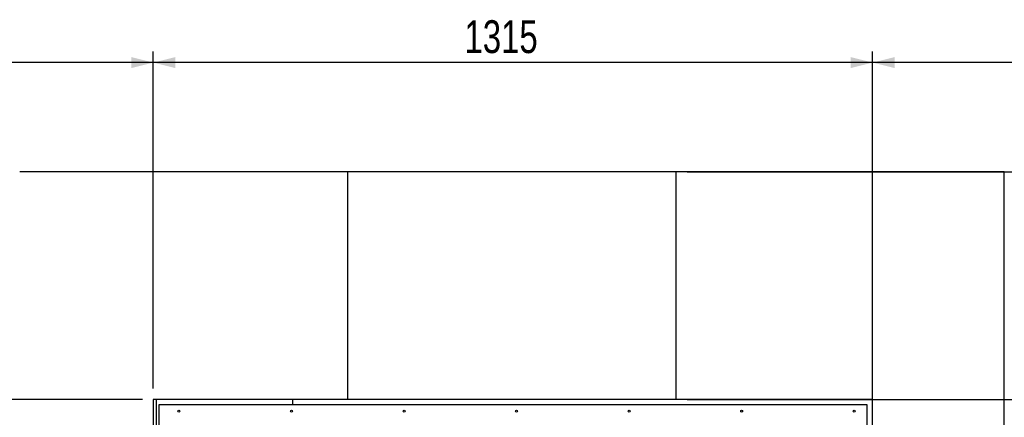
# Model space of a CAD drawing. Header units: millimetres. Extents: x 0 to 849, y 0 to 594.
# Tile 24 of 84: x 649 to 739, y 294 to 330. Entities that reach past the tile are written whole.
import ezdxf

# ---------------------------------------------------------------- set-up
doc = ezdxf.new("R2010")
doc.units = ezdxf.units.MM
doc.layers.add('COTES', color=1, linetype='Continuous')
doc.layers.add('TRAIT-FORT', color=4, linetype='Continuous', lineweight=25)
doc.styles.add('SLDTEXTSTYLE0', font='TXT', dxfattribs={"width": 0.75})
doc.dimstyles.new('SLDDIMSTYLE0', dxfattribs={"dimtxt": 3, "dimasz": 2, "dimexe": 0, "dimexo": 0.0625, "dimgap": 0.75, "dimtad": 1, "dimdec": 0, "dimlfac": 20, "dimrnd": 1e-09, "dimzin": 12, "dimdsep": 46, "dimtxsty": 'SLDTEXTSTYLE0', "dimsah": 1, "dimcen": 0.09, "dimadec": 0, "dimazin": 3, "dimtfac": 1, "dimtdec": 0, "dimtofl": 0, "dimtmove": 0, "dimatfit": 3, "dimfxl": 1, "dimfrac": 2, "dimtolj": 1, "dimtzin": 12, "dimarcsym": 0})

# ---------------------------------------------------------------- blocks, each defined once
blk = doc.blocks.new('_D_21')
at = {"layer": 'COTES', "color": 1, "transparency": 16777216}
for p, q in [((617.614, 316.148), (562.614, 316.148)), ((563.614, 295.334), (563.614, 316.148)), ((659.828, 295.334), (562.614, 295.334))]:
    blk.add_line(p, q, dxfattribs=at)
for points in [[(563.614, 316.148), (563.114, 314.148), (564.114, 314.148)], [(563.614, 295.334), (564.114, 297.334), (563.114, 297.334)]]:
    blk.add_solid(points, dxfattribs=at)
at = {"layer": 'COTES', "color": 1, "transparency": 16777216, "insert": (559.747, 302.416), "char_height": 3, "attachment_point": 1, "rotation": 90, "style": 'SLDTEXTSTYLE0'}
blk.add_mtext('416', dxfattribs=at)
blk = doc.blocks.new('_D_25')
at = {"layer": 'COTES', "color": 1, "transparency": 16777216}
for p, q in [((659.828, 295.334), (562.614, 295.334)), ((563.614, 295.334), (563.614, 237.334)), ((603.528, 237.334), (562.614, 237.334))]:
    blk.add_line(p, q, dxfattribs=at)
for points in [[(563.614, 295.334), (563.114, 293.334), (564.114, 293.334)], [(563.614, 237.334), (564.114, 239.334), (563.114, 239.334)]]:
    blk.add_solid(points, dxfattribs=at)
at = {"layer": 'COTES', "color": 1, "transparency": 16777216, "insert": (559.747, 261.9), "char_height": 3, "attachment_point": 1, "rotation": 90, "style": 'SLDTEXTSTYLE0'}
blk.add_mtext('1160', dxfattribs=at)
blk = doc.blocks.new('_D_27')
at = {"layer": 'COTES', "color": 1, "transparency": 16777216}
for p, q in [((726.578, 287.148), (726.578, 327.148)), ((782.378, 239.334), (782.378, 327.148)), ((782.378, 326.148), (726.578, 326.148))]:
    blk.add_line(p, q, dxfattribs=at)
for points in [[(726.578, 326.148), (728.578, 325.648), (728.578, 326.648)], [(782.378, 326.148), (780.378, 326.648), (780.378, 325.648)]]:
    blk.add_solid(points, dxfattribs=at)
at = {"layer": 'COTES', "color": 1, "transparency": 16777216, "insert": (750.045, 330.016), "char_height": 3, "attachment_point": 1, "style": 'SLDTEXTSTYLE0'}
blk.add_mtext('1116', dxfattribs=at)
blk = doc.blocks.new('_D_28')
at = {"layer": 'COTES', "color": 1, "transparency": 16777216}
for p, q in [((660.828, 296.334), (660.828, 327.148)), ((726.578, 296.334), (726.578, 327.148)), ((726.578, 326.148), (660.828, 326.148))]:
    blk.add_line(p, q, dxfattribs=at)
for points in [[(660.828, 326.148), (662.828, 325.648), (662.828, 326.648)], [(726.578, 326.148), (724.578, 326.648), (724.578, 325.648)]]:
    blk.add_solid(points, dxfattribs=at)
at = {"layer": 'COTES', "color": 1, "transparency": 16777216, "insert": (689.27, 330.016), "char_height": 3, "attachment_point": 1, "style": 'SLDTEXTSTYLE0'}
blk.add_mtext('1315', dxfattribs=at)
blk = doc.blocks.new('_D_29')
at = {"layer": 'COTES', "color": 1, "transparency": 16777216}
for p, q in [((604.528, 238.334), (604.528, 327.148)), ((660.828, 296.334), (660.828, 327.148)), ((660.828, 326.148), (604.528, 326.148))]:
    blk.add_line(p, q, dxfattribs=at)
for points in [[(604.528, 326.148), (606.528, 325.648), (606.528, 326.648)], [(660.828, 326.148), (658.828, 326.648), (658.828, 325.648)]]:
    blk.add_solid(points, dxfattribs=at)
at = {"layer": 'COTES', "color": 1, "transparency": 16777216, "insert": (628.245, 330.016), "char_height": 3, "attachment_point": 1, "style": 'SLDTEXTSTYLE0'}
blk.add_mtext('1126', dxfattribs=at)
blk = doc.blocks.new('_D_31')
at = {"layer": 'COTES', "color": 1, "transparency": 16777216}
for p, q in [((709.614, 316.148), (785.614, 316.148)), ((784.614, 316.148), (784.614, 295.334)), ((709.614, 295.334), (785.614, 295.334))]:
    blk.add_line(p, q, dxfattribs=at)
for points in [[(784.614, 316.148), (784.114, 314.148), (785.114, 314.148)], [(784.614, 295.334), (785.114, 297.334), (784.114, 297.334)]]:
    blk.add_solid(points, dxfattribs=at)
at = {"layer": 'COTES', "color": 1, "transparency": 16777216, "insert": (780.747, 302.416), "char_height": 3, "attachment_point": 1, "rotation": 90, "style": 'SLDTEXTSTYLE0'}
blk.add_mtext('416', dxfattribs=at)
blk = doc.blocks.new('_D_32')
at = {"layer": 'COTES', "color": 1, "transparency": 16777216}
for p, q in [((727.578, 295.334), (785.614, 295.334)), ((784.614, 238.334), (784.614, 295.334)), ((774.496, 238.334), (785.614, 238.334))]:
    blk.add_line(p, q, dxfattribs=at)
for points in [[(784.614, 295.334), (784.114, 293.334), (785.114, 293.334)], [(784.614, 238.334), (785.114, 240.334), (784.114, 240.334)]]:
    blk.add_solid(points, dxfattribs=at)
at = {"layer": 'COTES', "color": 1, "transparency": 16777216, "insert": (780.747, 262.4), "char_height": 3, "attachment_point": 1, "rotation": 90, "style": 'SLDTEXTSTYLE0'}
blk.add_mtext('1140', dxfattribs=at)

msp = doc.modelspace()

# ---------------------------------------------------------------- linework, layer by layer
at = {"layer": 'TRAIT-FORT', "color": 4, "linetype": 'Continuous', "lineweight": 25}
for p, q in [((678.614, 316.148), (648.614, 316.148)), ((678.614, 295.334), (678.614, 316.148)), ((708.614, 316.148), (678.614, 316.148)), ((708.614, 295.334), (708.614, 316.148)), ((738.614, 316.148), (708.614, 316.148)), ((738.614, 286.148), (738.614, 316.148)), ((678.614, 295.334), (660.828, 295.334)), ((660.828, 295.334), (660.828, 286.148)), ((661.089, 295.334), (661.089, 291.724)), ((673.589, 294.834), (673.589, 295.334)), ((708.614, 295.334), (678.614, 295.334)), ((726.578, 295.334), (708.614, 295.334)), ((726.578, 286.148), (726.578, 295.334)), ((661.328, 294.834), (661.328, 238.656)), ((726.078, 294.834), (661.328, 294.834)), ((726.078, 288.402), (726.078, 294.834))]:
    msp.add_line(p, q, dxfattribs=at)
for centre in [(663.172, 294.26), (673.459, 294.26), (683.746, 294.26), (694.033, 294.26), (704.32, 294.26), (714.607, 294.26), (724.894, 294.26)]:
    msp.add_circle(centre, 0.09, dxfattribs=at)

# ---------------------------------------------------------------- dimensions: what is measured, and where the dimension line sits
at = {"layer": 'COTES', "color": 1}
for base, p1, p2, picture, middle in [((604.528, 326.148), (660.828, 295.334), (604.528, 237.334), '_D_29', (632.678, 326.148)), ((660.828, 326.148), (726.578, 295.334), (660.828, 295.334), '_D_28', (693.703, 326.148)), ((726.578, 326.148), (782.378, 238.334), (726.578, 286.148), '_D_27', (754.478, 326.148))]:
    dim = msp.add_linear_dim(base=base, p1=p1, p2=p2, dimstyle='SLDDIMSTYLE0', dxfattribs=at)
    dim.commit()
    dim.dimension.update_dxf_attribs({"geometry": picture, "text_midpoint": middle, "dimtype": 160})
for base, p1, p2, picture, middle in [((563.614, 316.148), (660.828, 295.334), (618.614, 316.148), '_D_21', (563.614, 305.741)), ((784.614, 295.334), (708.614, 316.148), (708.614, 295.334), '_D_31', (784.614, 305.741)), ((563.614, 237.334), (660.828, 295.334), (604.528, 237.334), '_D_25', (563.614, 266.334)), ((784.614, 295.334), (773.496, 238.334), (726.578, 295.334), '_D_32', (784.614, 266.834))]:
    dim = msp.add_linear_dim(base=base, p1=p1, p2=p2, angle=90, dimstyle='SLDDIMSTYLE0', dxfattribs=at)
    dim.commit()
    dim.dimension.update_dxf_attribs({"geometry": picture, "text_midpoint": middle, "dimtype": 160})

doc.saveas('drawing.dxf')
